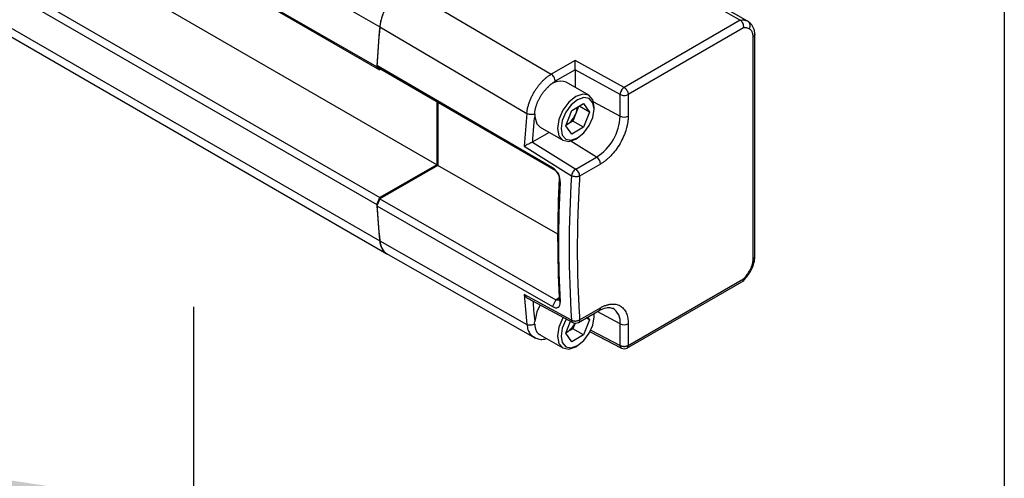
# Model space of a CAD drawing. Header units: millimetres. Extents: x 16 to 683, y 16 to 524.
# Tile 13 of 16: x 644 to 683, y 242 to 260. Entities that reach past the tile are written whole.
import ezdxf

# ---------------------------------------------------------------- set-up
doc = ezdxf.new("R2010")
doc.units = ezdxf.units.MM
doc.header["$LTSCALE"] = 2.5
doc.layers.add('DIMENSIONS', color=140, linetype='Continuous', lineweight=25)
doc.layers.add('TEXT', color=140, linetype='Continuous', lineweight=25)
doc.styles.add('SLDTEXTSTYLE0', font='TXT', dxfattribs={"width": 0.7})
doc.dimstyles.new('SLDDIMSTYLE1', dxfattribs={"dimtxt": 5.39502, "dimasz": 8.255, "dimexe": 0, "dimexo": 0.0625, "dimgap": 1.348755, "dimtad": 0, "dimtih": 1, "dimtoh": 1, "dimrnd": 1e-09, "dimzin": 12, "dimdsep": 46, "dimtxsty": 'SLDTEXTSTYLE0', "dimsah": 1, "dimcen": 0.09, "dimadec": 0, "dimazin": 3, "dimtfac": 1, "dimtofl": 0, "dimtmove": 0, "dimatfit": 3, "dimfxl": 0, "dimfrac": 2, "dimtolj": 1, "dimtzin": 12, "dimarcsym": 0})

# ---------------------------------------------------------------- blocks, each defined once
blk = doc.blocks.new('_D_1')
at = {"layer": 'DIMENSIONS'}
for p, q in [((280.963, 197.066), (280.963, 249.001)), ((650.775, 197.066), (650.775, 249.001)), ((477.386, 244.591), (475.622, 241.063)), ((480.914, 237.535), (477.386, 244.591)), ((280.963, 241.063), (371.501, 241.063)), ((378.812, 241.063), (377, 241.063)), ((377, 241.063), (377, 232.489)), ((399.332, 241.063), (401.143, 241.063)), ((401.143, 241.063), (401.143, 232.489)), ((475.622, 241.063), (406.642, 241.063)), ((482.678, 241.063), (480.914, 237.535)), ((650.775, 241.063), (482.678, 241.063)), ((377, 232.489), (378.812, 232.489)), ((401.143, 232.489), (399.332, 232.489))]:
    blk.add_line(p, q, dxfattribs=at)
for points in [[(280.963, 241.063), (289.218, 239.793), (289.218, 242.333)], [(650.775, 241.063), (642.52, 242.333), (642.52, 239.793)]]:
    blk.add_solid(points, dxfattribs=at)
at = {"layer": 'DIMENSIONS', "char_height": 5.2917, "attachment_point": 1, "style": 'SLDTEXTSTYLE0'}
for s, insert in [('1128.6', (376.568, 249.092)), ('44.43', (378.812, 239.31))]:
    blk.add_mtext(s, dxfattribs=dict(at, insert=insert))

msp = doc.modelspace()

# ---------------------------------------------------------------- linework, layer by layer
for p, q in [((310.957, 460.395), (658.082, 260.004)), ((657.96, 258.426), (310.835, 458.817)), ((658.088, 258.304), (310.963, 458.695)), ((660.327, 254.585), (313.201, 454.976)), ((310.963, 453.684), (658.088, 253.293)), ((310.835, 453.414), (657.96, 253.023)), ((310.957, 451.977), (658.082, 251.586)), ((311.233, 451.475), (658.358, 251.084)), ((665.198, 264.46), (672.54, 260.222)), ((659.037, 261.542), (664.818, 258.14)), ((672.25, 260.261), (667.684, 257.623)), ((658.079, 260.002), (663.858, 256.599)), ((672.379, 259.964), (667.843, 257.346)), ((672.821, 250.981), (672.821, 259.7)), ((672.755, 250.888), (672.755, 259.607)), ((665.754, 258.68), (664.818, 258.14)), ((667.684, 257.623), (665.754, 258.68)), ((664.87, 254.463), (657.96, 258.482)), ((657.96, 258.482), (658.089, 258.36)), ((658.088, 258.304), (657.96, 258.426)), ((664.998, 254.341), (658.089, 258.36)), ((665.758, 258.313), (664.977, 257.862)), ((667.527, 257.342), (665.758, 258.313)), ((665.758, 258.313), (665.758, 257.623)), ((666.294, 257.314), (665.402, 257.828)), ((667.527, 256.492), (667.527, 257.342)), ((667.843, 257.346), (667.843, 256.495)), ((660.327, 257.058), (660.327, 254.585)), ((660.359, 257.039), (660.359, 254.548)), ((665.623, 256.716), (666.087, 256.984)), ((666.087, 256.984), (666.319, 256.654)), ((666.479, 257.056), (667.527, 256.492)), ((665.391, 256.118), (665.623, 256.716)), ((665.785, 256.596), (665.669, 256.297)), ((665.892, 256.871), (665.785, 256.596)), ((666.319, 256.654), (665.917, 256.886)), ((666.319, 256.654), (666.087, 256.056)), ((666.506, 256.762), (666.506, 256.845)), ((665.669, 256.297), (665.437, 256.163)), ((666.087, 256.056), (665.669, 256.297)), ((664.736, 255.851), (664.09, 255.478)), ((664.379, 256.057), (665.271, 255.542)), ((665.623, 255.788), (665.391, 256.118)), ((665.437, 256.163), (665.4, 256.142)), ((665.401, 256.144), (665.437, 256.163)), ((666.087, 256.056), (665.623, 255.788)), ((664.09, 255.478), (664.076, 255.471)), ((664.076, 255.471), (665.781, 254.413)), ((666.6, 254.885), (665.587, 255.511)), ((665.783, 255.593), (665.855, 255.635)), ((663.756, 255.307), (665.615, 254.152)), ((665.781, 254.413), (666.6, 254.885)), ((660.327, 254.585), (658.088, 253.293)), ((660.359, 254.548), (658.089, 253.238)), ((665.072, 251.846), (660.359, 254.548)), ((664.998, 254.341), (664.87, 254.463)), ((666.755, 254.61), (665.936, 254.138)), ((665.136, 254.05), (665.168, 253.893)), ((657.96, 253.023), (658.088, 253.293)), ((658.089, 253.238), (657.96, 252.967)), ((658.089, 253.238), (664.998, 249.275)), ((657.96, 252.967), (664.87, 249.004)), ((658.079, 251.584), (663.858, 248.301)), ((658.319, 251.103), (664.177, 247.774)), ((667.796, 247.374), (672.397, 250.031)), ((667.843, 247.479), (672.379, 250.097)), ((665.615, 248.471), (663.756, 249.475)), ((663.912, 249.326), (665.669, 248.377)), ((664.998, 249.275), (664.87, 249.004)), ((664.998, 249.275), (665.136, 249.355)), ((665.168, 249.179), (665.136, 249.355)), ((665.889, 248.381), (666.708, 248.854)), ((665.936, 248.485), (666.755, 248.958)), ((666.319, 248.489), (666.087, 247.891)), ((666.319, 248.489), (666.197, 248.559)), ((666.249, 248.589), (666.319, 248.489)), ((666.506, 248.596), (666.494, 248.73)), ((666.506, 248.68), (666.504, 248.736)), ((666.506, 248.596), (666.506, 248.68)), ((667.527, 248.326), (666.63, 248.809)), ((665.391, 247.953), (665.575, 248.428)), ((665.669, 248.132), (665.437, 247.998)), ((665.754, 248.352), (665.669, 248.132)), ((666.087, 247.891), (665.669, 248.132)), ((666.377, 248.083), (667.527, 247.475)), ((667.527, 247.475), (667.527, 248.326)), ((667.843, 248.329), (667.843, 247.479)), ((664.353, 247.907), (665.271, 247.377)), ((665.623, 247.623), (665.391, 247.953)), ((665.437, 247.998), (665.4, 247.977)), ((665.401, 247.979), (665.437, 247.998)), ((666.087, 247.891), (665.623, 247.623)), ((666.35, 248.018), (667.576, 247.37)), ((665.783, 247.427), (665.855, 247.469)), ((667.574, 247.372), (667.576, 247.37))]:
    msp.add_line(p, q)
at = {"flags": 128}
for points in [[(666.506, 256.845), (666.451, 257.133), (666.294, 257.314), (666.059, 257.359), (665.783, 257.263), (665.506, 257.04), (665.271, 256.723), (665.114, 256.362), (665.059, 256.01), (665.114, 255.723), (665.271, 255.542), (665.506, 255.497), (665.783, 255.593), (665.783, 255.593)], [(666.506, 256.762), (666.456, 257.021), (666.315, 257.183), (666.104, 257.224), (665.855, 257.138), (665.606, 256.937), (665.395, 256.652), (665.254, 256.327), (665.204, 256.01), (665.254, 255.751), (665.395, 255.589), (665.606, 255.548), (665.855, 255.635), (666.104, 255.836), (666.315, 256.12), (666.456, 256.446), (666.506, 256.762)], [(664.169, 256.47), (664.251, 256.185), (664.379, 256.057)], [(664.38, 249.075), (664.251, 248.797), (664.169, 248.417)], [(665.287, 248.585), (665.271, 248.558), (665.114, 248.196), (665.059, 247.845), (665.114, 247.557), (665.271, 247.377), (665.506, 247.331), (665.783, 247.427), (665.783, 247.427)], [(665.413, 248.517), (665.395, 248.486), (665.254, 248.161), (665.204, 247.845), (665.254, 247.586), (665.395, 247.424), (665.606, 247.383), (665.855, 247.469), (666.104, 247.67), (666.315, 247.955), (666.456, 248.28), (666.506, 248.596), (666.506, 248.596)]]:
    msp.add_lwpolyline(points, dxfattribs=at)
for centre, radius, start, end in [((660.192, 259.76), 2.124, 122.8418, 173.3959), ((672.327, 259.73), 0.536, 66.5421, 98.235), ((706.821, 255.439), 48.952, 174.6496, 176.5019), ((706.867, 255.433), 49.002, 174.6503, 176.4328), ((665.184, 257.2), 0.666, 70.8655, 145.5592), ((667.871, 257.328), 0.344, 149.7774, 177.6309), ((667.871, 257.343), 0.337, 123.8344, 152.0782), ((712.741, 252.086), 49.09, 174.7252, 176.2377), ((664.967, 256.898), 0.872, 302.638, 339.7729), ((665.088, 256.877), 0.751, 338.062, 357.2379), ((665.514, 256.583), 2.016, 302.6055, 357.3945), ((667.682, 256.807), 0.351, 243.854, 297.3007), ((666.404, 254.594), 0.351, 2.6952, 56.15), ((665.961, 254.11), 0.348, 146.6121, 172.9983), ((665.958, 254.125), 0.337, 121.6327, 148.5773), ((707.738, 251.703), 42.667, 176.846, 183.154), ((708.349, 251.312), 42.828, 176.1973, 183.8027), ((694.92, 255.439), 37.039, 183.7408, 185.9716), ((694.872, 255.433), 36.994, 183.8226, 185.9724), ((658.702, 251.6), 0.62, 181.3468, 236.3349), ((700.578, 252.086), 36.915, 184.0555, 185.8846), ((666.646, 248.944), 0.109, 304.1966, 7.1156), ((666.91, 248.407), 0.622, 352.5082, 58.3438), ((665.727, 248.473), 0.112, 180.8881, 239.314), ((664.976, 248.721), 0.857, 302.506, 334.5168), ((665.776, 248.578), 0.227, 241.6329, 299.8743), ((667.682, 248.641), 0.351, 243.854, 297.3007), ((667.642, 247.464), 0.115, 174.5759, 233.6602), ((667.682, 247.571), 0.227, 242.1394, 299.8269)]:
    msp.add_arc(centre, radius, start, end)
for points, knots in [([(672.25, 260.261), (671.765, 260.533), (670.846, 261.049), (669.537, 261.779), (668.374, 262.423), (667.357, 262.98), (666.486, 263.452), (665.762, 263.838), (665.295, 264.081), (665.043, 264.209), (664.958, 264.251), (664.878, 264.29), (664.803, 264.327), (664.733, 264.361), (664.668, 264.392), (664.607, 264.421), (664.551, 264.446), (664.499, 264.469), (664.453, 264.489), (664.411, 264.507), (664.374, 264.521), (664.341, 264.533), (664.314, 264.542), (664.29, 264.548), (664.272, 264.552), (664.258, 264.553), (664.251, 264.551), (664.248, 264.55)], [0, 0, 0, 0, 0.185409, 0.35176, 0.499053, 0.627291, 0.736478, 0.826619, 0.897725, 0.908568, 0.918796, 0.928409, 0.937408, 0.945793, 0.953564, 0.960722, 0.967268, 0.973202, 0.978526, 0.983242, 0.987352, 0.990859, 0.993771, 0.996098, 0.997862, 0.999114, 1, 1, 1, 1]), ([(659.037, 261.542), (658.978, 261.508), (658.92, 261.468), (658.805, 261.378), (658.748, 261.327), (658.638, 261.215), (658.586, 261.155), (658.486, 261.028), (658.439, 260.959), (658.351, 260.819), (658.312, 260.747), (658.24, 260.599), (658.208, 260.522), (658.154, 260.372), (658.132, 260.297), (658.098, 260.148), (658.086, 260.074), (658.079, 260.002)], [0, 0, 0, 0, 0.125, 0.125, 0.25, 0.25, 0.375, 0.375, 0.5, 0.5, 0.625, 0.625, 0.75, 0.75, 0.875, 0.875, 1, 1, 1, 1]), ([(672.379, 259.964), (672.38, 259.972), (672.382, 259.989), (672.382, 260.013), (672.381, 260.036), (672.377, 260.064), (672.37, 260.097), (672.351, 260.15), (672.319, 260.201), (672.287, 260.234), (672.266, 260.251), (672.257, 260.257), (672.25, 260.261)], [0, 0, 0, 0, 0.07844, 0.151113, 0.217997, 0.279075, 0.387614, 0.498915, 0.746509, 0.887683, 0.921001, 1, 1, 1, 1]), ([(672.54, 260.222), (672.582, 260.198), (672.613, 260.152), (672.632, 260.044), (672.622, 259.981), (672.594, 259.929)], [0, 0, 0, 0, 0.5, 0.5, 1, 1, 1, 1]), ([(672.641, 260.144), (672.638, 260.149), (672.612, 260.187), (672.574, 260.206), (672.54, 260.222)], [0, 0, 0, 0, 0.131892, 1, 1, 1, 1]), ([(672.821, 259.7), (672.819, 259.744), (672.814, 259.834), (672.776, 259.957), (672.719, 260.067), (672.665, 260.123), (672.638, 260.15)], [0, 0, 0, 0, 0.243937, 0.493714, 0.746534, 1, 1, 1, 1]), ([(672.594, 259.929), (672.581, 259.934), (672.555, 259.945), (672.513, 259.956), (672.47, 259.963), (672.426, 259.966), (672.394, 259.965), (672.379, 259.964)], [0, 0, 0, 0, 0.200819, 0.400408, 0.599586, 0.799177, 1, 1, 1, 1]), ([(672.755, 259.607), (672.754, 259.622), (672.754, 259.653), (672.748, 259.697), (672.74, 259.737), (672.728, 259.775), (672.71, 259.818), (672.682, 259.862), (672.642, 259.903), (672.61, 259.92), (672.594, 259.929)], [0, 0, 0, 0, 0.100716, 0.20037, 0.299677, 0.399356, 0.500121, 0.667119, 0.832633, 1, 1, 1, 1]), ([(672.821, 259.7), (672.821, 259.7), (672.827, 259.683), (672.808, 259.647), (672.772, 259.62), (672.755, 259.607)], [0, 0, 0, 0, 0.004837, 0.502419, 1, 1, 1, 1]), ([(665.758, 258.313), (665.758, 258.32), (665.759, 258.336), (665.758, 258.362), (665.758, 258.391), (665.758, 258.422), (665.758, 258.454), (665.758, 258.493), (665.757, 258.539), (665.757, 258.587), (665.755, 258.636), (665.755, 258.664), (665.754, 258.68)], [0, 0, 0, 0, 0.0635945, 0.1291275, 0.1973937, 0.2690968, 0.3448449, 0.4251541, 0.547617, 0.6886582, 0.8171662, 1, 1, 1, 1]), ([(663.858, 256.599), (663.861, 256.622), (663.866, 256.668), (663.877, 256.738), (663.892, 256.809), (663.909, 256.879), (663.929, 256.948), (663.951, 257.017), (663.975, 257.085), (664.002, 257.151), (664.03, 257.216), (664.06, 257.28), (664.092, 257.342), (664.125, 257.402), (664.159, 257.46), (664.194, 257.517), (664.23, 257.571), (664.267, 257.623), (664.304, 257.673), (664.342, 257.72), (664.38, 257.766), (664.418, 257.809), (664.456, 257.85), (664.494, 257.888), (664.532, 257.925), (664.569, 257.959), (664.606, 257.991), (664.643, 258.021), (664.679, 258.049), (664.715, 258.074), (664.75, 258.098), (664.784, 258.12), (664.807, 258.133), (664.818, 258.14)], [0, 0, 0, 0, 0.040667, 0.080788, 0.120346, 0.159337, 0.197765, 0.235632, 0.272942, 0.309692, 0.345882, 0.381511, 0.416578, 0.451085, 0.48503, 0.518413, 0.551236, 0.583497, 0.615197, 0.646335, 0.676911, 0.706926, 0.736378, 0.765267, 0.793593, 0.821357, 0.848561, 0.875205, 0.90129, 0.926815, 0.951778, 0.976174, 1, 1, 1, 1]), ([(664.977, 257.862), (664.977, 257.911), (664.96, 257.969), (664.901, 258.071), (664.86, 258.115), (664.818, 258.14)], [0, 0, 0, 0, 0.5, 0.5, 1, 1, 1, 1]), ([(664.635, 257.576), (664.65, 257.593), (664.681, 257.627), (664.729, 257.674), (664.777, 257.719), (664.826, 257.76), (664.876, 257.797), (664.926, 257.832), (664.96, 257.852), (664.977, 257.862)], [0, 0, 0, 0, 0.144605, 0.287684, 0.429796, 0.57151, 0.713401, 0.856043, 1, 1, 1, 1]), ([(664.169, 256.572), (664.17, 256.592), (664.172, 256.632), (664.18, 256.691), (664.19, 256.75), (664.202, 256.808), (664.217, 256.863), (664.233, 256.917), (664.251, 256.969), (664.27, 257.018), (664.298, 257.084), (664.338, 257.167), (664.393, 257.265), (664.454, 257.36), (664.52, 257.449), (664.568, 257.504), (664.592, 257.531)], [0, 0, 0, 0, 0.063554, 0.124981, 0.184283, 0.241457, 0.296505, 0.349427, 0.400222, 0.448891, 0.495432, 0.596345, 0.697259, 0.798172, 0.899086, 1, 1, 1, 1]), ([(667.527, 257.342), (667.57, 257.319), (667.628, 257.307), (667.744, 257.308), (667.802, 257.322), (667.843, 257.346)], [0, 0, 0, 0, 0.5, 0.5, 1, 1, 1, 1]), ([(667.684, 257.623), (667.69, 257.619), (667.703, 257.611), (667.723, 257.595), (667.742, 257.576), (667.761, 257.555), (667.78, 257.531), (667.798, 257.501), (667.817, 257.465), (667.831, 257.426), (667.841, 257.385), (667.842, 257.36), (667.843, 257.346)], [0, 0, 0, 0, 0.079325, 0.157759, 0.237432, 0.320179, 0.407442, 0.500234, 0.617142, 0.750126, 0.857342, 1, 1, 1, 1]), ([(664.172, 256.574), (664.153, 256.566), (664.129, 256.56), (664.074, 256.553), (664.044, 256.552), (663.983, 256.557), (663.953, 256.562), (663.9, 256.578), (663.877, 256.588), (663.858, 256.599)], [0, 0, 0, 0, 0.25, 0.25, 0.5, 0.5, 0.75, 0.75, 1, 1, 1, 1]), ([(664.09, 255.478), (664.098, 255.588), (664.113, 255.808), (664.14, 256.138), (664.159, 256.36), (664.169, 256.47)], [0, 0, 0, 0, 0.333338, 0.666664, 1, 1, 1, 1]), ([(667.843, 256.495), (667.843, 256.472), (667.842, 256.426), (667.837, 256.356), (667.829, 256.285), (667.818, 256.212), (667.804, 256.138), (667.787, 256.064), (667.748, 255.919), (667.671, 255.701), (667.529, 255.419), (667.357, 255.156), (667.193, 254.965), (667.059, 254.833), (666.959, 254.748), (666.858, 254.673), (666.789, 254.631), (666.755, 254.61)], [0, 0, 0, 0, 0.034552, 0.068857, 0.103015, 0.137126, 0.171293, 0.205615, 0.240191, 0.370059, 0.500029, 0.629897, 0.759866, 0.82015, 0.879907, 0.939677, 1, 1, 1, 1]), ([(664.076, 255.471), (664.069, 255.468), (664.055, 255.461), (664.032, 255.449), (664.003, 255.435), (663.966, 255.416), (663.907, 255.386), (663.855, 255.359), (663.813, 255.337), (663.785, 255.322), (663.767, 255.312), (663.756, 255.307)], [0, 0, 0, 0, 0.063915, 0.129803, 0.198344, 0.307311, 0.428002, 0.69081, 0.772092, 0.866706, 1, 1, 1, 1]), ([(665.168, 253.893), (665.171, 253.942), (665.166, 253.996), (665.139, 254.108), (665.117, 254.166), (665.061, 254.274), (665.026, 254.324), (664.951, 254.407), (664.911, 254.44), (664.87, 254.463)], [0, 0, 0, 0, 0.25, 0.25, 0.5, 0.5, 0.75, 0.75, 1, 1, 1, 1]), ([(664.998, 254.341), (665.018, 254.329), (665.038, 254.313), (665.074, 254.27), (665.091, 254.245), (665.117, 254.19), (665.126, 254.161), (665.137, 254.103), (665.138, 254.076), (665.136, 254.05)], [0, 0, 0, 0, 0.25, 0.25, 0.5, 0.5, 0.75, 0.75, 1, 1, 1, 1]), ([(665.936, 254.138), (665.936, 254.185), (665.92, 254.242), (665.863, 254.343), (665.822, 254.387), (665.781, 254.413)], [0, 0, 0, 0, 0.5, 0.5, 1, 1, 1, 1]), ([(665.936, 254.138), (665.928, 254.134), (665.913, 254.127), (665.888, 254.12), (665.858, 254.113), (665.821, 254.109), (665.76, 254.109), (665.687, 254.12), (665.637, 254.14), (665.616, 254.152), (665.615, 254.152)], [0, 0, 0, 0, 0.096051, 0.17628, 0.240699, 0.380172, 0.501224, 0.755903, 0.991814, 1, 1, 1, 1]), ([(665.936, 254.138), (665.928, 254.007), (665.912, 253.747), (665.892, 253.359), (665.876, 252.972), (665.862, 252.588), (665.852, 252.205), (665.846, 251.824), (665.842, 251.445), (665.842, 251.069), (665.846, 250.694), (665.852, 250.321), (665.862, 249.95), (665.876, 249.581), (665.892, 249.213), (665.912, 248.848), (665.928, 248.606), (665.936, 248.485)], [0, 0, 0, 0, 0.066772, 0.133499, 0.200188, 0.266846, 0.333479, 0.400094, 0.466699, 0.533301, 0.599906, 0.666521, 0.733154, 0.799812, 0.866501, 0.933228, 1, 1, 1, 1]), ([(658.079, 251.584), (658.103, 251.477), (658.152, 251.264), (658.269, 251.102), (658.357, 251.081), (658.357, 251.081)], [0, 0, 0, 0, 0.499962, 0.999924, 1, 1, 1, 1]), ([(672.594, 250.38), (672.604, 250.397), (672.624, 250.43), (672.65, 250.48), (672.674, 250.532), (672.695, 250.584), (672.717, 250.648), (672.737, 250.723), (672.752, 250.808), (672.754, 250.861), (672.755, 250.888)], [0, 0, 0, 0, 0.100729, 0.20039, 0.299698, 0.399374, 0.50013, 0.667155, 0.832666, 1, 1, 1, 1]), ([(672.623, 250.349), (672.652, 250.4), (672.711, 250.502), (672.772, 250.665), (672.814, 250.828), (672.819, 250.93), (672.821, 250.981)], [0, 0, 0, 0, 0.248174, 0.49752, 0.748117, 1, 1, 1, 1]), ([(672.755, 250.888), (672.772, 250.902), (672.808, 250.928), (672.827, 250.964), (672.821, 250.981), (672.821, 250.981)], [0, 0, 0, 0, 0.498905, 0.997809, 1, 1, 1, 1]), ([(672.379, 250.097), (672.394, 250.114), (672.426, 250.149), (672.47, 250.203), (672.513, 250.26), (672.555, 250.319), (672.581, 250.36), (672.594, 250.38)], [0, 0, 0, 0, 0.2008206, 0.4004108, 0.5995892, 0.7991794, 1, 1, 1, 1]), ([(672.594, 250.38), (672.606, 250.371), (672.628, 250.355), (672.624, 250.355), (672.622, 250.354)], [0, 0, 0, 0, 0.572251, 1, 1, 1, 1]), ([(672.353, 250.001), (672.404, 250.057), (672.503, 250.165), (672.586, 250.292), (672.626, 250.353)], [0, 0, 0, 0, 0.515053, 1, 1, 1, 1]), ([(672.379, 250.097), (672.381, 250.086), (672.384, 250.064), (672.378, 250.031), (672.369, 250.009), (672.355, 250.007), (672.354, 250.006)], [0, 0, 0, 0, 0.270717, 0.526318, 0.989903, 1, 1, 1, 1]), ([(663.756, 249.475), (663.782, 249.44), (663.826, 249.38), (663.887, 249.343), (663.913, 249.327)], [0, 0, 0, 0, 0.573804, 1, 1, 1, 1]), ([(664.097, 249.226), (664.107, 249.105), (664.128, 248.834), (664.154, 248.566), (664.169, 248.417)], [0, 0, 0, 0, 0.4439156, 1, 1, 1, 1]), ([(665.136, 249.355), (665.138, 249.333), (665.137, 249.313), (665.126, 249.28), (665.117, 249.267), (665.091, 249.252), (665.074, 249.25), (665.038, 249.255), (665.018, 249.263), (664.998, 249.275)], [0, 0, 0, 0, 0.25, 0.25, 0.5, 0.5, 0.75, 0.75, 1, 1, 1, 1]), ([(664.87, 249.004), (664.911, 248.981), (664.951, 248.966), (665.026, 248.956), (665.061, 248.962), (665.117, 248.995), (665.139, 249.022), (665.166, 249.091), (665.171, 249.133), (665.168, 249.179)], [0, 0, 0, 0, 0.25, 0.25, 0.5, 0.5, 0.75, 0.75, 1, 1, 1, 1]), ([(666.708, 248.854), (666.755, 248.878), (666.895, 248.951), (667.094, 248.988), (667.19, 248.951), (667.236, 248.934)], [0, 0, 0, 0, 0.21223, 0.618804, 1, 1, 1, 1]), ([(666.755, 248.958), (666.774, 248.969), (666.814, 248.991), (666.872, 249.019), (666.93, 249.043), (666.987, 249.064), (667.044, 249.08), (667.1, 249.093), (667.206, 249.109), (667.357, 249.107), (667.529, 249.043), (667.671, 248.925), (667.755, 248.785), (667.801, 248.656), (667.825, 248.555), (667.84, 248.446), (667.842, 248.368), (667.843, 248.329)], [0, 0, 0, 0, 0.034552, 0.068857, 0.103015, 0.137126, 0.171293, 0.205615, 0.240191, 0.370059, 0.500029, 0.629897, 0.759866, 0.82015, 0.879907, 0.939677, 1, 1, 1, 1]), ([(665.615, 248.471), (665.622, 248.468), (665.636, 248.46), (665.66, 248.451), (665.69, 248.443), (665.729, 248.437), (665.774, 248.436), (665.821, 248.441), (665.863, 248.45), (665.903, 248.465), (665.924, 248.478), (665.936, 248.485)], [0, 0, 0, 0, 0.079276, 0.158479, 0.24017, 0.364396, 0.500112, 0.620842, 0.760051, 0.862276, 1, 1, 1, 1]), ([(665.936, 248.485), (665.934, 248.463), (665.929, 248.42), (665.907, 248.386), (665.889, 248.382), (665.888, 248.382)], [0, 0, 0, 0, 0.486353, 0.972706, 1, 1, 1, 1]), ([(664.173, 248.317), (664.131, 248.289), (664.073, 248.271), (663.957, 248.265), (663.9, 248.277), (663.858, 248.301)], [0, 0, 0, 0, 0.5, 0.5, 1, 1, 1, 1]), ([(663.858, 248.301), (663.872, 248.226), (663.898, 248.079), (663.998, 247.885), (664.119, 247.826), (664.189, 247.792)], [0, 0, 0, 0, 0.30951, 0.60164, 1, 1, 1, 1]), ([(664.169, 248.314), (664.182, 248.225), (664.203, 248.081), (664.289, 247.949), (664.356, 247.916), (664.384, 247.901)], [0, 0, 0, 0, 0.482782, 0.782248, 1, 1, 1, 1]), ([(664.129, 247.801), (664.187, 247.774), (664.301, 247.721), (664.478, 247.705), (664.594, 247.732), (664.637, 247.743)], [0, 0, 0, 0, 0.384864, 0.768155, 1, 1, 1, 1]), ([(667.527, 247.475), (667.534, 247.472), (667.549, 247.464), (667.574, 247.456), (667.604, 247.447), (667.642, 247.441), (667.685, 247.439), (667.729, 247.442), (667.769, 247.449), (667.809, 247.461), (667.83, 247.472), (667.843, 247.479)], [0, 0, 0, 0, 0.082391, 0.165012, 0.250167, 0.37019, 0.50012, 0.617098, 0.750069, 0.857384, 1, 1, 1, 1]), ([(667.795, 247.375), (667.796, 247.375), (667.813, 247.378), (667.835, 247.412), (667.84, 247.456), (667.843, 247.479)], [0, 0, 0, 0, 0.011716, 0.505858, 1, 1, 1, 1])]:
    msp.add_open_spline(points, degree=3, knots=knots)
for points in [[(664.592, 257.531), (664.606, 257.546), (664.62, 257.561), (664.635, 257.576)], [(664.168, 256.572), (664.169, 256.538), (664.169, 256.504), (664.169, 256.47)], [(665.168, 253.893), (665.082, 252.274), (665.082, 250.698), (665.168, 249.179)], [(664.169, 248.314), (664.167, 248.347), (664.167, 248.381), (664.169, 248.417)]]:
    msp.add_open_spline(points, degree=3)
at = {"layer": 'TEXT'}
msp.add_line((682.625, 523.875), (682.625, 15.875), dxfattribs=at)

# ---------------------------------------------------------------- dimensions: what is measured, and where the dimension line sits
at = {"layer": 'DIMENSIONS'}
dim = msp.add_linear_dim(base=(280.963, 241.063), p1=(650.775, 193.891), p2=(280.963, 193.891), text='1128.6', dimstyle='SLDDIMSTYLE1', dxfattribs=at)
dim.commit()
dim.dimension.update_dxf_attribs({"geometry": '_D_1', "text_midpoint": (389.072, 241.063), "dimtype": 160})

doc.saveas('drawing.dxf')
